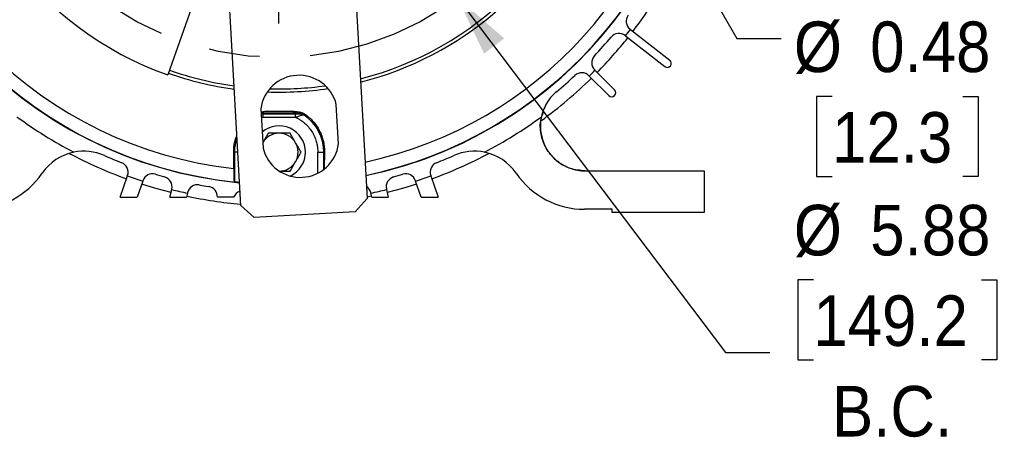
# Model space of a CAD drawing. Header units: inches. Extents: x 1.3 to 88, y 0 to 57.3.
# Tile 2 of 31: x 11.5 to 21.3, y 20 to 24.2. Entities that reach past the tile are written whole.
import ezdxf

# ---------------------------------------------------------------- set-up
doc = ezdxf.new("R2010")
doc.units = ezdxf.units.IN
doc.header["$LTSCALE"] = 2
doc.header["$MEASUREMENT"] = 0
doc.linetypes.add('SLD-Center', pattern=[1.45, 0.7, -0.25, 0.25, -0.25])
doc.linetypes.add('SLD-Solid', pattern=[0])
doc.layers.add('CENTER', color=40, linetype='SLD-Center')
doc.layers.add('DIMENSIONS', color=140, linetype='SLD-Solid', lineweight=25)
doc.styles.add('SLDTEXTSTYLE0', font='GOTHIC.TTF', dxfattribs={"width": 0.913})
doc.dimstyles.new('SLDDIMSTYLE10', dxfattribs={"dimtxt": 0.5, "dimasz": 0.6, "dimexe": 0, "dimexo": 0.0625, "dimgap": 0.125, "dimtad": 0, "dimtih": 1, "dimtoh": 1, "dimrnd": 1e-09, "dimdsep": 46, "dimtxsty": 'SLDTEXTSTYLE0', "dimsah": 1, "dimcen": 0, "dimadec": 0, "dimazin": 2, "dimtfac": 1, "dimtofl": 0, "dimtmove": 0, "dimatfit": 3, "dimfxl": 0, "dimfrac": 2, "dimtolj": 1, "dimtzin": 12, "dimarcsym": 0})
doc.dimstyles.new('SLDDIMSTYLE6', dxfattribs={"dimtxt": 0.5, "dimasz": 0.6, "dimexe": 0, "dimexo": 0.0625, "dimgap": 0.125, "dimtad": 0, "dimtih": 1, "dimtoh": 1, "dimrnd": 1e-09, "dimzin": 12, "dimdsep": 46, "dimtxsty": 'SLDTEXTSTYLE0', "dimsah": 1, "dimcen": 0, "dimadec": 0, "dimazin": 3, "dimtfac": 1, "dimtofl": 0, "dimtmove": 0, "dimatfit": 3, "dimfxl": 0, "dimfrac": 2, "dimtolj": 1, "dimtzin": 12, "dimarcsym": 0})

# ---------------------------------------------------------------- blocks, each defined once
blk = doc.blocks.new('_D_31')
at = {"layer": 'DIMENSIONS'}
for p, q in [((15.8732, 24.4659), (18.5227, 20.9561)), ((19.3898, 21.6766), (19.2375, 21.6766)), ((19.2375, 21.6766), (19.2375, 20.8828)), ((21.0523, 21.6766), (21.2047, 21.6766)), ((21.2047, 21.6766), (21.2047, 20.8828)), ((18.5227, 20.9561), (18.9602, 20.9561)), ((19.2375, 20.8828), (19.3898, 20.8828)), ((21.2047, 20.8828), (21.0523, 20.8828))]:
    blk.add_line(p, q, dxfattribs=at)
blk.add_solid([(15.8732, 24.4659), (16.135, 23.9117), (16.3345, 24.0623)], dxfattribs=at)
at = {"layer": 'DIMENSIONS', "char_height": 0.5, "attachment_point": 1, "style": 'SLDTEXTSTYLE0'}
for s, insert in [('%%c', (19.1975, 22.4168)), ('5.88', (19.9516, 22.4168)), ('149.2', (19.3898, 21.5215)), ('B.C.', (19.5742, 20.6262))]:
    blk.add_mtext(s, dxfattribs=dict(at, insert=insert))
blk = doc.blocks.new('_D_32')
at = {"layer": 'DIMENSIONS'}
for p, q in [((17.1683, 26.6029), (18.635, 24.0625)), ((18.635, 24.0625), (19.0725, 24.0625)), ((19.5746, 23.4892), (19.4222, 23.4892)), ((19.4222, 23.4892), (19.4222, 22.6955)), ((20.8676, 23.4892), (21.02, 23.4892)), ((21.02, 23.4892), (21.02, 22.6955)), ((19.4222, 22.6955), (19.5746, 22.6955)), ((21.02, 22.6955), (20.8676, 22.6955))]:
    blk.add_line(p, q, dxfattribs=at)
blk.add_solid([(17.1683, 26.6029), (17.3601, 26.0208), (17.5766, 26.1458)], dxfattribs=at)
at = {"layer": 'DIMENSIONS', "char_height": 0.5, "attachment_point": 1, "style": 'SLDTEXTSTYLE0'}
for s, insert in [('6X', (19.8333, 24.876)), ('%%c', (19.1975, 24.2294)), ('0.48', (19.9516, 24.2294)), ('12.3', (19.5746, 23.3341))]:
    blk.add_mtext(s, dxfattribs=dict(at, insert=insert))
blk = doc.blocks.new('SW_CENTERMARKSYMBOL_9')
at = {"layer": 'CENTER', "color": 0}
for p, q in [((0, 0.2), (0, 3.0375)), ((0, 0), (0, 0.1)), ((-0.2, 0), (-3.0375, 0)), ((0, 0), (-0.1, 0)), ((0, 0), (0, -0.1)), ((0, 0), (0.1, 0)), ((0.2, 0), (3.0375, 0)), ((0, -0.2), (0, -3.0375))]:
    blk.add_line(p, q, dxfattribs=at)

msp = doc.modelspace()

# ---------------------------------------------------------------- linework, layer by layer
for p, q in [((13.308685, 24.550145), (13.008259, 23.701768)), ((14.863584, 24.533923), (14.978804, 22.479332)), ((13.730765, 22.409343), (13.615545, 24.463934)), ((17.578259, 24.153405), (17.581851, 24.150599)), ((17.581851, 24.150599), (17.970091, 23.847273)), ((17.532598, 24.087558), (17.529006, 24.090365)), ((17.532598, 24.087558), (17.920838, 23.784232)), ((17.228345, 23.75053), (17.231569, 23.747306)), ((17.231569, 23.747306), (17.424385, 23.55449)), ((17.175, 23.690737), (17.171777, 23.693961)), ((17.175, 23.690737), (17.367816, 23.497922)), ((13.928902, 23.366495), (13.950688, 22.97801)), ((14.696679, 23.019846), (14.674893, 23.408329)), ((13.930557, 23.336975), (13.986649, 23.342133)), ((13.986649, 23.342133), (13.930726, 23.333959)), ((13.931151, 23.326389), (14.326582, 23.326389)), ((13.948514, 23.31325), (13.931886, 23.313291)), ((13.933289, 23.288272), (13.948514, 23.28326)), ((13.948514, 23.28326), (13.934094, 23.273908)), ((14.27113, 23.31325), (13.948514, 23.31325)), ((13.948514, 23.31325), (13.948514, 23.28326)), ((13.948514, 23.28326), (14.27113, 23.28326)), ((14.27113, 23.28326), (14.27113, 23.31325)), ((14.322711, 23.313593), (14.326582, 23.326389)), ((14.356326, 23.303797), (14.359587, 23.316492)), ((13.663566, 22.775124), (13.661275, 22.937485)), ((13.668292, 22.937485), (13.661275, 22.937485)), ((13.668292, 22.937485), (13.668292, 22.646308)), ((13.701147, 22.937485), (13.668292, 22.937485)), ((14.491372, 22.937485), (14.551352, 22.937485)), ((14.491372, 22.72931), (14.491372, 22.937485)), ((14.551352, 22.937485), (14.558369, 22.937485)), ((14.551352, 22.767071), (14.551352, 22.937485)), ((14.558369, 22.937485), (14.556077, 22.775124)), ((12.538233, 22.493985), (12.610058, 22.702578)), ((12.610058, 22.702578), (12.61184, 22.707755)), ((15.607803, 22.707755), (15.609586, 22.702578)), ((15.609586, 22.702578), (15.68141, 22.493985)), ((17.134908, 22.752485), (18.309822, 22.752485)), ((18.309822, 22.752485), (18.309822, 22.342485)), ((12.761341, 22.650487), (12.707453, 22.493985)), ((12.763123, 22.655664), (12.761341, 22.650487)), ((15.458303, 22.650487), (15.45652, 22.655664)), ((15.512191, 22.493985), (15.458303, 22.650487)), ((12.538233, 22.493985), (12.707453, 22.493985)), ((13.030713, 22.493985), (13.047876, 22.568324)), ((13.030713, 22.493985), (13.194922, 22.493985)), ((13.047876, 22.568324), (13.049107, 22.573659)), ((13.203775, 22.532332), (13.194922, 22.493985)), ((13.205007, 22.537667), (13.203775, 22.532332)), ((13.660177, 22.493985), (13.498976, 22.493985)), ((15.022618, 22.503096), (14.977988, 22.493884)), ((15.015868, 22.532332), (15.014637, 22.537667)), ((15.024722, 22.493985), (15.015868, 22.532332)), ((15.024722, 22.493985), (15.18893, 22.493985)), ((15.170536, 22.573659), (15.171768, 22.568324)), ((15.171768, 22.568324), (15.18893, 22.493985)), ((15.512191, 22.493985), (15.68141, 22.493985)), ((13.862557, 22.291548), (13.730765, 22.409343)), ((14.978804, 22.479332), (14.861008, 22.34754)), ((14.861008, 22.34754), (13.862557, 22.291548)), ((17.399822, 22.372485), (17.128826, 22.372485)), ((17.399822, 22.342485), (17.399822, 22.372485)), ((18.309822, 22.342485), (17.399822, 22.342485))]:
    msp.add_line(p, q)
at = {"flags": 128}
for points in [[(13.041126, 22.539088), (12.890361, 22.579644), (12.751572, 22.622117)], [(15.468071, 22.622117), (15.329282, 22.579644), (15.178517, 22.539088)]]:
    msp.add_lwpolyline(points, dxfattribs=at)
for centre, radius, start, end in [((14.109822, 26.812485), 4.195025, 281.7779134, 180), ((14.109822, 26.812485), 3.3, 337, 250.5), ((14.109822, 26.812485), 4.195025, 180, 264.6415753), ((14.109822, 26.812485), 4.192517, 281.7830764, 354.1019551), ((14.109822, 26.812485), 4.192517, 186.033489, 264.1019551), ((14.109822, 26.812485), 4.061948, 186.3073843, 263.6926157), ((14.109822, 26.812485), 4.061948, 282.06084, 353.6926157), ((14.109822, 26.812485), 3.281357, 284.1899568, 337), ((14.109822, 26.812485), 3.25, 284.2972338, 314.772557), ((14.109822, 26.812485), 4.405, 322.5202866, 328.4797134), ((17.639825, 24.232207), 0.1, 143.8348268, 232), ((14.109822, 26.812485), 4.375, 321.4761456, 322.5238544), ((14.109822, 26.812485), 4.2725, 316.8348268, 320.1651732), ((14.109822, 26.812485), 4.405, 315.5202866, 321.4797134), ((17.46744, 24.011563), 0.1, 52, 140.1651732), ((17.299056, 23.82124), 0.1, 136.8348268, 225), ((17.945464, 23.815752), 0.04, 232, 52), ((14.109822, 26.812485), 3.25, 250.5, 262.1222554), ((14.109822, 26.812485), 4.375, 314.4761456, 315.5238544), ((14.109822, 26.812485), 3.281357, 250.5, 262.2295324), ((14.305791, 23.317974), 0.38, 13.7552836, 172.6639777), ((14.109822, 26.812485), 4.405, 306.0433887, 314.4797134), ((14.109822, 26.812485), 4.2725, 309.9065199, 313.1651732), ((17.101066, 23.62325), 0.1, 45, 133.1651732), ((14.109822, 26.812485), 3.281357, 267.9533143, 278.4661729), ((14.109822, 26.812485), 3.25, 268.3465968, 278.0728904), ((17.3961, 23.526206), 0.04, 225, 45), ((14.109822, 26.812485), 4.375, 233.668327, 242.3503967), ((14.320848, 23.296911), 0.016786, 27.7504503, 83.6271138), ((14.32657, 23.266367), 0.060021, 56.6271895, 89.9880116), ((14.109822, 22.937485), 0.44153, 0, 56.0620328), ((14.109822, 26.812485), 4.375, 297.6496033, 306.331673), ((14.109822, 22.937485), 0.26, 0, 130.2492812), ((14.109822, 22.937485), 0.44153, 160.7481314, 180.0000002), ((14.109822, 22.937485), 0.1875, 90, 150), ((14.109822, 22.937485), 0.1875, 30, 90), ((14.319789, 23.068366), 0.38, 193.7555095, 352.6642036), ((14.109822, 22.937485), 0.1875, 330, 30), ((12.180413, 22.44738), 0.5, 101.6383959, 145.634286), ((14.109822, 26.812485), 4.405, 241.9166287, 249.9593838), ((12.180413, 22.44738), 0.5, 66.1542132, 101.6383959), ((14.109822, 26.812485), 4.2725, 246.1542132, 248.6406734), ((14.109822, 22.937485), 0.26, 294.9799592, 0), ((14.109822, 26.812485), 4.405, 290.0406162, 298.0833713), ((14.109822, 26.812485), 4.2725, 291.3593266, 293.8457868), ((16.039231, 22.44738), 0.5, 78.3616041, 113.8457868), ((16.039231, 22.44738), 0.5, 34.365714, 78.3616041), ((12.517288, 22.740311), 0.1, 341, 68.6406734), ((14.109822, 22.937485), 0.1875, 270, 330), ((15.702355, 22.740311), 0.1, 111.3593266, 199), ((11.090817, 23.192485), 0.82, 270, 325.634286), ((14.109822, 26.812485), 4.375, 249.9522474, 252.0477526), ((12.857675, 22.623107), 0.1, 73.3593266, 161), ((14.109822, 26.812485), 4.2725, 253.3593266, 254.6406734), ((12.95167, 22.596154), 0.1, 347, 74.6406734), ((15.267973, 22.596154), 0.1, 105.3593266, 193), ((14.109822, 26.812485), 4.2725, 285.3593266, 286.6406734), ((15.361968, 22.623107), 0.1, 19, 106.6406734), ((14.109822, 26.812485), 4.375, 287.9522474, 290.0477526), ((17.128826, 23.192485), 0.82, 214.365714, 270), ((13.302444, 22.515172), 0.1, 79.3593266, 167), ((14.109822, 26.812485), 4.2725, 259.3593266, 260.6449327), ((13.399062, 22.498139), 0.1, 357.6189604, 80.6449327), ((14.9172, 22.515172), 0.1, 13, 56.6966444), ((14.109822, 26.812485), 4.375, 255.9522474, 258.0477526), ((14.109822, 26.812485), 4.405, 258.0406162, 265.0528515), ((13.752113, 22.454641), 0.1, 107.0081635, 156.831562), ((14.109822, 26.812485), 4.375, 281.9522474, 284.0477526)]:
    msp.add_arc(centre, radius, start, end)
for points, knots in [([(16.850788, 23.535083), (16.835074, 23.521942), (16.819497, 23.507063), (16.789515, 23.473472), (16.775111, 23.454755), (16.74864, 23.413388), (16.736576, 23.390733), (16.716117, 23.34183), (16.70773, 23.315578), (16.701828, 23.287981)], [0, 0, 0, 0, 0.25, 0.25, 0.5, 0.5, 0.75, 0.75, 1, 1, 1, 1]), ([(13.986649, 23.342133), (14.003078, 23.342138), (14.035926, 23.342149), (14.085193, 23.342157), (14.13445, 23.342157), (14.183718, 23.342149), (14.216565, 23.342138), (14.232994, 23.342133)], [0, 0, 0, 0, 0.20009401, 0.40004702, 0.59995301, 0.79990601, 1, 1, 1, 1]), ([(14.326582, 23.326389), (14.32652, 23.326411), (14.326391, 23.326457), (14.325708, 23.326634), (14.324681, 23.326885), (14.323273, 23.327218), (14.321497, 23.327627), (14.319348, 23.328111), (14.316827, 23.328666), (14.31393, 23.329288), (14.310657, 23.329973), (14.307007, 23.330717), (14.30298, 23.331514), (14.298573, 23.332359), (14.293788, 23.333246), (14.288623, 23.334171), (14.277397, 23.336105), (14.258866, 23.33902), (14.242014, 23.34105), (14.232994, 23.342137)], [0, 0, 0, 0, 0.01559716, 0.03230693, 0.05077438, 0.07148226, 0.09477592, 0.12089997, 0.15002944, 0.18229213, 0.21778365, 0.25657731, 0.29873071, 0.34429008, 0.39329336, 0.44577217, 0.50175333, 0.73333251, 1, 1, 1, 1]), ([(14.232994, 23.342133), (14.240978, 23.341605), (14.256161, 23.340603), (14.277704, 23.338654), (14.297039, 23.336393), (14.31403, 23.33372), (14.32739, 23.330799), (14.337494, 23.327753), (14.34515, 23.324814), (14.352169, 23.321511), (14.356382, 23.31888), (14.358444, 23.317592)], [0, 0, 0, 0, 0.18422632, 0.35034595, 0.4985403, 0.63350433, 0.74817236, 0.81595352, 0.8802041, 0.94137786, 1, 1, 1, 1]), ([(14.322711, 23.313593), (14.319112, 23.313518), (14.31511, 23.313463), (14.306739, 23.313374), (14.302336, 23.313341), (14.289137, 23.313268), (14.280177, 23.31325), (14.27113, 23.31325)], [0, 0, 0, 0, 0.25, 0.25, 0.5, 0.5, 1, 1, 1, 1]), ([(14.27113, 23.28326), (14.281793, 23.286726), (14.292701, 23.290327), (14.309257, 23.295827), (14.314866, 23.297697), (14.325678, 23.301321), (14.330933, 23.30309), (14.335703, 23.304727)], [0, 0, 0, 0, 0.5, 0.5, 0.75, 0.75, 1, 1, 1, 1]), ([(14.27113, 23.28326), (14.274687, 23.281562), (14.28179, 23.278172), (14.292227, 23.272684), (14.302476, 23.266912), (14.312526, 23.260827), (14.322378, 23.254437), (14.332033, 23.24774), (14.34149, 23.240737), (14.35075, 23.233427), (14.37085, 23.216535), (14.399758, 23.187625), (14.432734, 23.143181), (14.45908, 23.094495), (14.474133, 23.053117), (14.482197, 23.02159), (14.486304, 23.0008), (14.489216, 22.979844), (14.491037, 22.958719), (14.49126, 22.944574), (14.491372, 22.937485)], [0, 0, 0, 0, 0.02733219, 0.05457569, 0.08175632, 0.1089001, 0.13603316, 0.16318163, 0.19037165, 0.21762918, 0.24498003, 0.37244801, 0.5000103, 0.62747782, 0.75504054, 0.80416928, 0.85307738, 0.90191688, 0.95084045, 1, 1, 1, 1]), ([(14.356326, 23.303797), (14.351496, 23.306958), (14.346158, 23.30944), (14.334917, 23.312771), (14.328991, 23.313658), (14.322711, 23.313593)], [0, 0, 0, 0, 0.5, 0.5, 1, 1, 1, 1]), ([(14.335703, 23.304727), (14.339885, 23.306161), (14.343674, 23.306699), (14.35057, 23.30633), (14.353685, 23.305397), (14.356326, 23.303797)], [0, 0, 0, 0, 0.5, 0.5, 1, 1, 1, 1]), ([(14.358444, 23.317592), (14.391511, 23.29555), (14.420297, 23.270143), (14.457975, 23.227619), (14.469665, 23.2126), (14.490839, 23.181568), (14.500311, 23.165605), (14.517153, 23.132828), (14.524524, 23.116014), (14.537188, 23.081538), (14.542483, 23.063819), (14.554947, 23.010446), (14.558888, 22.974269), (14.558369, 22.937485)], [0, 0, 0, 0, 0.25, 0.25, 0.375, 0.375, 0.5, 0.5, 0.625, 0.625, 0.75, 0.75, 1, 1, 1, 1]), ([(17.134908, 22.752485), (17.085101, 22.757383), (16.985486, 22.767181), (16.853033, 22.84349), (16.751868, 22.956046), (16.695731, 23.095938), (16.683751, 23.231772), (16.711572, 23.30994), (16.72265, 23.341065)], [0, 0, 0, 0, 0.176627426, 0.353254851, 0.529882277, 0.706509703, 0.883137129, 1, 1, 1, 1]), ([(16.701828, 23.287981), (16.694784, 23.255044), (16.691307, 23.220182), (16.693019, 23.149189), (16.698224, 23.113083), (16.717516, 23.042891), (16.731599, 23.008837), (16.767247, 22.945813), (16.788787, 22.916863), (16.836769, 22.866007), (16.863181, 22.844101), (16.918009, 22.807837), (16.946407, 22.793465), (17.002764, 22.771579), (17.030719, 22.764047), (17.084565, 22.754507), (17.11046, 22.752485), (17.134908, 22.752485)], [0, 0, 0, 0, 0.125, 0.125, 0.25, 0.25, 0.375, 0.375, 0.5, 0.5, 0.625, 0.625, 0.75, 0.75, 0.875, 0.875, 1, 1, 1, 1]), ([(13.661275, 22.937485), (13.662263, 22.969869), (13.663972, 23.02583), (13.68369, 23.078456), (13.691998, 23.100628)], [0, 0, 0, 0, 0.57870218, 1, 1, 1, 1]), ([(14.109822, 23.124985), (14.091049, 23.124985), (14.072683, 23.124985), (14.036586, 23.124985), (14.018819, 23.124985), (14.001569, 23.124985)], [0, 0, 0, 0, 0.5, 0.5, 1, 1, 1, 1]), ([(14.272201, 23.031235), (14.262815, 23.047492), (14.253632, 23.063398), (14.235584, 23.094659), (14.2267, 23.110045), (14.218075, 23.124985)], [0, 0, 0, 0, 0.5, 0.5, 1, 1, 1, 1]), ([(14.272201, 22.843735), (14.281588, 22.859992), (14.290771, 22.875898), (14.308819, 22.907159), (14.317703, 22.922545), (14.326328, 22.937485)], [0, 0, 0, 0, 0.5, 0.5, 1, 1, 1, 1]), ([(13.668292, 22.646308), (13.667793, 22.649404), (13.667313, 22.654623), (13.66639, 22.669138), (13.665944, 22.678574), (13.665133, 22.700712), (13.66476, 22.713515), (13.664093, 22.742419), (13.663806, 22.758138), (13.663566, 22.775124)], [0, 0, 0, 0, 0.25, 0.25, 0.5, 0.5, 0.75, 0.75, 1, 1, 1, 1]), ([(14.109822, 22.749985), (14.128594, 22.749985), (14.14696, 22.749985), (14.183057, 22.749985), (14.200824, 22.749985), (14.218075, 22.749985)], [0, 0, 0, 0, 0.5, 0.5, 1, 1, 1, 1]), ([(13.679005, 22.642161), (13.675648, 22.642635), (13.673073, 22.643182), (13.669446, 22.64455), (13.668444, 22.645362), (13.668292, 22.646308)], [0, 0, 0, 0, 0.5, 0.5, 1, 1, 1, 1]), ([(13.717959, 22.637702), (13.714711, 22.638015), (13.704742, 22.638976), (13.69067, 22.6406), (13.682666, 22.641671), (13.679005, 22.642161)], [0, 0, 0, 0, 0.207656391, 0.637539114, 1, 1, 1, 1])]:
    msp.add_open_spline(points, degree=3, knots=knots)
for points in [[(14.358445, 23.317592), (14.359221, 23.316971), (14.359612, 23.316595), (14.359587, 23.316492)], [(14.001569, 23.124985), (13.984248, 23.094985), (13.966396, 23.064064), (13.947442, 23.031235)], [(14.218075, 23.124985), (14.183434, 23.124985), (14.14773, 23.124985), (14.109822, 23.124985)], [(14.326328, 22.937485), (14.309008, 22.967484), (14.291156, 22.998405), (14.272201, 23.031235)], [(14.218075, 22.749985), (14.235395, 22.779984), (14.253247, 22.810905), (14.272201, 22.843735)]]:
    msp.add_open_spline(points, degree=3)
at = {"layer": 'CENTER'}
msp.add_circle((14.103426, 26.810366), 2.9375, dxfattribs=at)

# ---------------------------------------------------------------- block references
msp.add_blockref('SW_CENTERMARKSYMBOL_9', (14.103426, 26.810366), dxfattribs=at)

# ---------------------------------------------------------------- dimensions: what is measured, and where the dimension line sits
at = {"layer": 'DIMENSIONS'}
for p1, p2, text, dimstyle, picture, middle in [((12.333626, 29.154873), (15.873227, 24.465859), '<>\\PB.C.', 'SLDDIMSTYLE6', '_D_31', (20.221099, 21.206075)), ((16.926322, 27.022063), (17.168322, 26.602906), '6X\\P<>', 'SLDDIMSTYLE10', '_D_32', (20.221099, 23.812477))]:
    dim = msp.add_diameter_dim_2p(p1=p1, p2=p2, text=text, dimstyle=dimstyle, dxfattribs=at)
    dim.commit()
    dim.dimension.update_dxf_attribs({"geometry": picture, "text_midpoint": middle, "dimtype": 163})

doc.saveas('drawing.dxf')
